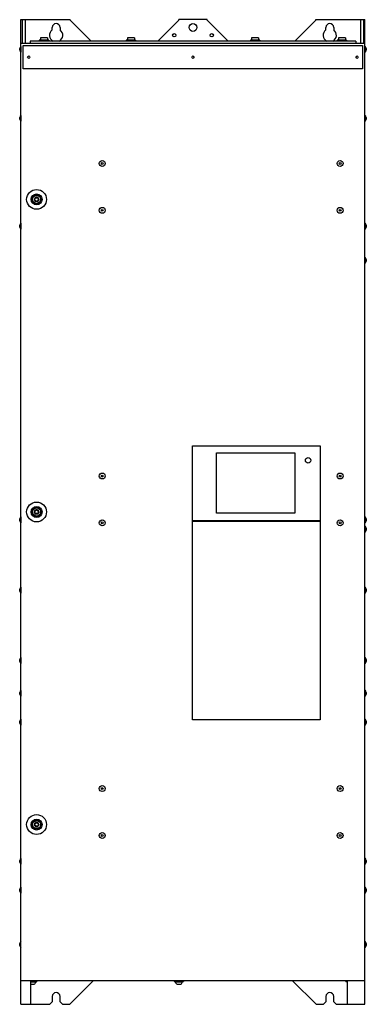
# Model space of a CAD drawing. Header units: millimetres. Extents: x 316 to 759, y 106 to 1366.
import ezdxf

# ---------------------------------------------------------------- set-up
doc = ezdxf.new("R2010")
doc.units = ezdxf.units.MM
doc.header["$LTSCALE"] = 96.550983
doc.layers.get('0').update_dxf_attribs({"linetype": 'CONTINUOUS'})

msp = doc.modelspace()

# ---------------------------------------------------------------- linework, layer by layer
at = {"color": 7, "linetype": 'Continuous'}
for p, q in [((317.2, 106.1), (317.2, 1366.1)), ((317.2, 1366.1), (380.3, 1366.1)), ((319.2, 1336.1), (319.2, 1366.1)), ((322.8, 1336), (322.8, 1366.1)), ((380.3, 1365.5), (380.3, 1366.1)), ((380.3, 1365.5), (407.1, 1338.7)), ((492.4, 1338.7), (519.2, 1365.5)), ((519.2, 1365.5), (519.2, 1366.1)), ((555.3, 1366.1), (519.2, 1366.1)), ((555.3, 1365.5), (555.3, 1366.1)), ((555.3, 1365.5), (582.1, 1338.7)), ((667.4, 1338.7), (694.2, 1365.5)), ((694.2, 1365.5), (694.2, 1366.1)), ((694.2, 1366.1), (757.2, 1366.1)), ((751.7, 1336), (751.7, 1366.1)), ((755.2, 1366.1), (755.2, 1336.1)), ((757.2, 106.1), (757.2, 1366.1)), ((357.2, 1352.9), (357.2, 1356.1)), ((367.2, 1356.1), (367.2, 1352.9)), ((707.2, 1352.9), (707.2, 1356.1)), ((717.2, 1356.1), (717.2, 1352.9)), ((317.2, 1336.1), (757.2, 1336.1)), ((329, 1338.7), (329, 1336)), ((745.5, 1338.7), (329, 1338.7)), ((340.7, 1340), (340.7, 1338.7)), ((352.7, 1340), (340.7, 1340)), ((342.3, 1342.8), (342.3, 1340)), ((351.2, 1342.8), (342.3, 1342.8)), ((351.2, 1342.8), (351.2, 1340)), ((352.7, 1340), (352.7, 1338.7)), ((451.9, 1340), (451.9, 1338.7)), ((463.9, 1340), (451.9, 1340)), ((453.4, 1342.8), (453.4, 1340)), ((462.3, 1342.8), (453.4, 1342.8)), ((462.3, 1342.8), (462.3, 1340)), ((463.9, 1340), (463.9, 1338.7)), ((610.6, 1340), (610.6, 1338.7)), ((622.6, 1340), (610.6, 1340)), ((612.2, 1342.8), (612.2, 1340)), ((621.1, 1342.8), (612.2, 1342.8)), ((621.1, 1342.8), (621.1, 1340)), ((622.6, 1340), (622.6, 1338.7)), ((721.7, 1340), (721.7, 1338.7)), ((733.7, 1340), (721.7, 1340)), ((723.3, 1342.8), (723.3, 1340)), ((732.2, 1342.8), (723.3, 1342.8)), ((732.2, 1342.8), (732.2, 1340)), ((733.7, 1340), (733.7, 1338.7)), ((745.5, 1338.7), (745.5, 1336)), ((315.6, 1326.9), (315.6, 1329.2)), ((316.9, 1331.8), (316.9, 1324.3)), ((316.9, 1331.8), (317.2, 1331.8)), ((316.9, 1324.3), (317.2, 1324.3)), ((320.2, 1303.1), (320.2, 1333.1)), ((320.2, 1333.1), (754.2, 1333.1)), ((754.2, 1333.1), (754.2, 1303.1)), ((757.2, 1331.8), (757.6, 1331.8)), ((757.2, 1324.3), (757.6, 1324.3)), ((757.6, 1324.3), (757.6, 1331.8)), ((758.9, 1329.2), (758.9, 1326.9)), ((754.2, 1303.1), (320.2, 1303.1)), ((315.6, 1238.7), (315.6, 1241)), ((316.9, 1243.6), (316.9, 1236.1)), ((316.9, 1243.6), (317.2, 1243.6)), ((316.9, 1236.1), (317.2, 1236.1)), ((757.2, 1243.6), (757.6, 1243.6)), ((757.2, 1236.1), (757.6, 1236.1)), ((757.6, 1236.1), (757.6, 1243.6)), ((758.9, 1241), (758.9, 1238.7)), ((315.6, 1100.7), (315.6, 1103)), ((316.9, 1105.6), (316.9, 1098.1)), ((316.9, 1105.6), (317.2, 1105.6)), ((316.9, 1098.1), (317.2, 1098.1)), ((757.2, 1105.6), (757.6, 1105.6)), ((757.2, 1098.1), (757.6, 1098.1)), ((757.6, 1098.1), (757.6, 1105.6)), ((758.9, 1103), (758.9, 1100.7)), ((757.2, 1061.8), (757.6, 1061.8)), ((757.6, 1054.3), (757.6, 1061.8)), ((758.9, 1059.2), (758.9, 1056.9)), ((757.2, 1054.3), (757.6, 1054.3)), ((536.8, 724.7), (536.8, 820.9)), ((536.8, 820.9), (699.8, 820.9)), ((699.8, 820.9), (699.8, 724.7)), ((567.5, 734.7), (567.5, 811.7)), ((567.5, 811.7), (667.5, 811.7)), ((667.5, 811.7), (667.5, 734.7)), ((667.5, 734.7), (567.5, 734.7)), ((315.6, 724.9), (315.6, 727.2)), ((316.9, 729.8), (316.9, 722.3)), ((316.9, 729.8), (317.2, 729.8)), ((316.9, 722.3), (317.2, 722.3)), ((699.8, 724.7), (536.8, 724.7)), ((536.8, 470.2), (536.8, 724.2)), ((536.8, 724.2), (699.8, 724.2)), ((699.8, 724.2), (699.8, 470.2)), ((757.2, 729.8), (757.6, 729.8)), ((757.2, 722.3), (757.6, 722.3)), ((757.6, 722.3), (757.6, 729.8)), ((758.9, 727.2), (758.9, 724.9)), ((757.2, 717.8), (757.6, 717.8)), ((757.2, 710.3), (757.6, 710.3)), ((757.6, 710.3), (757.6, 717.8)), ((758.9, 715.2), (758.9, 712.9)), ((315.6, 634.9), (315.6, 637.2)), ((316.9, 639.8), (316.9, 632.3)), ((316.9, 639.8), (317.2, 639.8)), ((316.9, 632.3), (317.2, 632.3)), ((757.2, 639.8), (757.6, 639.8)), ((757.2, 632.3), (757.6, 632.3)), ((757.6, 632.3), (757.6, 639.8)), ((758.9, 637.2), (758.9, 634.9)), ((315.6, 544.9), (315.6, 547.2)), ((316.9, 549.8), (316.9, 542.3)), ((316.9, 549.8), (317.2, 549.8)), ((316.9, 542.3), (317.2, 542.3)), ((757.2, 549.8), (757.6, 549.8)), ((757.2, 542.3), (757.6, 542.3)), ((757.6, 542.3), (757.6, 549.8)), ((758.9, 547.2), (758.9, 544.9)), ((315.6, 502.9), (315.6, 505.2)), ((316.9, 507.8), (316.9, 500.3)), ((316.9, 507.8), (317.2, 507.8)), ((757.2, 507.8), (757.6, 507.8)), ((757.6, 500.3), (757.6, 507.8)), ((758.9, 505.2), (758.9, 502.9)), ((316.9, 500.3), (317.2, 500.3)), ((757.2, 500.3), (757.6, 500.3)), ((315.6, 465.9), (315.6, 468.2)), ((316.9, 470.8), (317.2, 470.8)), ((316.9, 470.8), (316.9, 463.3)), ((699.8, 470.2), (536.8, 470.2)), ((757.2, 470.8), (757.6, 470.8)), ((757.6, 463.3), (757.6, 470.8)), ((758.9, 468.2), (758.9, 465.9)), ((316.9, 463.3), (317.2, 463.3)), ((757.2, 463.3), (757.6, 463.3)), ((315.6, 287.9), (315.6, 290.2)), ((316.9, 292.8), (317.2, 292.8)), ((316.9, 292.8), (316.9, 285.3)), ((757.2, 292.8), (757.6, 292.8)), ((757.6, 285.3), (757.6, 292.8)), ((758.9, 290.2), (758.9, 287.9)), ((316.9, 285.3), (317.2, 285.3)), ((757.2, 285.3), (757.6, 285.3)), ((315.6, 250.9), (315.6, 253.2)), ((316.9, 255.8), (317.2, 255.8)), ((316.9, 255.8), (316.9, 248.3)), ((757.2, 255.8), (757.6, 255.8)), ((757.6, 248.3), (757.6, 255.8)), ((758.9, 253.2), (758.9, 250.9)), ((316.9, 248.3), (317.2, 248.3)), ((757.2, 248.3), (757.6, 248.3)), ((317.2, 192.6), (316.8, 192.6)), ((316.8, 192.6), (316.8, 137.6)), ((315.6, 181.4), (315.6, 183.7)), ((317.2, 177.6), (316.8, 177.6)), ((757.2, 186.3), (757.6, 186.3)), ((757.2, 178.8), (757.6, 178.8)), ((757.6, 178.8), (757.6, 186.3)), ((758.9, 183.7), (758.9, 181.4)), ((317.2, 174.6), (316.8, 174.6)), ((316.8, 137.6), (317.2, 137.6)), ((757.2, 136.1), (317.2, 136.1)), ((329.2, 136.1), (329.2, 106.1)), ((329.2, 135.1), (337.7, 135.1)), ((329.2, 134.9), (336.2, 134.9)), ((329.5, 131.9), (334, 131.9)), ((336.2, 134.9), (337.7, 135.1)), ((337.7, 136.1), (337.7, 135.1)), ((409.7, 136.1), (379.7, 106.1)), ((513.2, 136.1), (513.2, 135.1)), ((513.2, 135.1), (525.2, 135.1)), ((514.7, 134.9), (513.2, 135.1)), ((514.7, 134.9), (523.7, 134.9)), ((517, 131.9), (521.5, 131.9)), ((523.7, 134.9), (525.2, 135.1)), ((525.2, 136.1), (525.2, 135.1)), ((694.7, 106.1), (664.7, 136.1)), ((732.7, 136.1), (732.7, 135.1)), ((732.7, 135.1), (734.6, 135.1)), ((734.2, 134.9), (732.7, 135.1)), ((734.2, 134.9), (734.6, 134.9)), ((734.6, 136.1), (734.6, 106.1)), ((357.2, 116.1), (357.2, 109.1)), ((367.2, 109.1), (367.2, 116.1)), ((707.2, 116.1), (707.2, 109.1)), ((717.2, 109.1), (717.2, 116.1)), ((317.2, 106.1), (354.2, 106.1)), ((357.2, 109.1), (354.2, 106.1)), ((370.2, 106.1), (367.2, 109.1)), ((370.2, 106.1), (379.7, 106.1)), ((694.7, 106.1), (704.2, 106.1)), ((707.2, 109.1), (704.2, 106.1)), ((720.2, 106.1), (717.2, 109.1)), ((720.2, 106.1), (757.2, 106.1))]:
    msp.add_line(p, q, dxfattribs=at)
for centre, radius in [((537.2, 1356.1), 5), ((513.2, 1346.1), 2.15), ((561.2, 1346.1), 2.15), ((327.2, 1318.1), 1.5), ((537.2, 1318.1), 1.5), ((747.2, 1318.1), 1.5), ((421.2, 1182.1), 3.76), ((725.4, 1182.1), 3.76), ((421.2, 1182.1), 1.17), ((725.4, 1182.1), 1.17), ((337.2, 1136.1), 12.7), ((337.2, 1136.1), 7), ((337.2, 1136.1), 5.72), ((337.2, 1136.1), 5.2), ((421.2, 1122.1), 3.76), ((421.2, 1122.1), 1.17), ((725.4, 1122.1), 3.76), ((725.4, 1122.1), 1.17), ((684.5, 802.2), 3.5), ((421.2, 782.1), 3.76), ((421.2, 782.1), 1.17), ((725.4, 782.1), 3.76), ((725.4, 782.1), 1.17), ((337.2, 736.1), 12.7), ((337.2, 736.1), 7), ((337.2, 736.1), 5.72), ((337.2, 736.1), 5.2), ((421.2, 722.1), 3.76), ((421.2, 722.1), 1.17), ((725.4, 722.1), 3.76), ((725.4, 722.1), 1.17), ((421.2, 382.1), 3.76), ((421.2, 382.1), 1.17), ((725.4, 382.1), 3.76), ((725.4, 382.1), 1.17), ((337.2, 336.1), 12.7), ((337.2, 336.1), 7), ((337.2, 336.1), 5.72), ((337.2, 336.1), 5.2), ((421.2, 322.1), 3.76), ((421.2, 322.1), 1.17), ((725.4, 322.1), 3.76), ((725.4, 322.1), 1.17)]:
    msp.add_circle(centre, radius, dxfattribs=at)
for centre, radius, start, end in [((362.2, 1356.1), 5, 0, 180), ((712.2, 1356.1), 5, 0, 180), ((362.2, 1346.1), 8.5, 126.0319, 242.927), ((362.2, 1346.1), 8.5, 296.9345, 53.9681), ((712.2, 1346.1), 8.5, 126.0319, 242.927), ((712.2, 1346.1), 8.5, 296.9345, 53.9681), ((321.3, 1328.1), 5.79, 139.4882, 168.35), ((321.3, 1328.1), 5.79, 191.65, 220.5118), ((753.2, 1328.1), 5.79, 11.65, 40.5118), ((753.2, 1328.1), 5.79, 319.4882, 348.35), ((321.3, 1239.9), 5.79, 139.4882, 168.35), ((321.3, 1239.9), 5.79, 191.65, 220.5118), ((753.2, 1239.9), 5.79, 11.65, 40.5118), ((753.2, 1239.9), 5.79, 319.4882, 348.35), ((335, 1136.1), 0.56, 103.3418, 256.6582), ((334.7, 1137.6), 0.98, 283.3418, 20.7745), ((334.7, 1134.6), 0.98, 343.3418, 76.6582), ((336.1, 1138), 0.56, 43.3418, 189.0787), ((336.1, 1134.1), 0.56, 163.3418, 316.6582), ((337.2, 1139.1), 0.98, 223.3417, 316.6583), ((337.2, 1133.1), 0.98, 43.3418, 136.6582), ((338.4, 1138), 0.56, 343.3418, 136.6582), ((338.4, 1134.1), 0.56, 223.3418, 9.0787), ((339.8, 1137.6), 0.98, 163.3418, 256.6582), ((339.8, 1134.6), 0.98, 103.3418, 200.7745), ((339.5, 1136.1), 0.56, 283.3418, 76.6582), ((321.3, 1101.9), 5.79, 139.4882, 168.35), ((321.3, 1101.9), 5.79, 191.65, 220.5118), ((753.2, 1101.9), 5.79, 11.65, 40.5118), ((753.2, 1101.9), 5.79, 319.4882, 348.35), ((753.2, 1058.1), 5.79, 11.65, 40.5118), ((753.2, 1058.1), 5.79, 319.4882, 348.35), ((335, 736.1), 0.56, 103.3418, 256.6582), ((334.7, 737.6), 0.98, 283.3418, 20.7745), ((334.7, 734.6), 0.98, 343.3418, 76.6582), ((336.1, 738), 0.56, 43.3418, 189.0787), ((336.1, 734.1), 0.56, 163.3418, 316.6582), ((337.2, 739.1), 0.98, 223.3418, 316.6582), ((337.2, 733.1), 0.98, 43.3418, 136.6582), ((338.4, 738), 0.56, 343.3418, 136.6582), ((338.4, 734.1), 0.56, 223.3418, 9.0787), ((339.8, 737.6), 0.98, 163.3418, 256.6582), ((339.8, 734.6), 0.98, 103.3418, 200.7745), ((339.5, 736.1), 0.56, 283.3418, 76.6582), ((321.3, 726.1), 5.79, 139.4882, 168.35), ((321.3, 726.1), 5.79, 191.65, 220.5118), ((753.2, 726.1), 5.79, 11.65, 40.5118), ((753.2, 726.1), 5.79, 319.4882, 348.35), ((753.2, 714.1), 5.79, 11.65, 40.5118), ((753.2, 714.1), 5.79, 319.4882, 348.35), ((321.3, 636.1), 5.79, 139.4882, 168.35), ((321.3, 636.1), 5.79, 191.65, 220.5118), ((753.2, 636.1), 5.79, 11.65, 40.5118), ((753.2, 636.1), 5.79, 319.4882, 348.35), ((321.3, 546.1), 5.79, 139.4882, 168.35), ((321.3, 546.1), 5.79, 191.65, 220.5118), ((753.2, 546.1), 5.79, 11.65, 40.5118), ((753.2, 546.1), 5.79, 319.4882, 348.35), ((321.3, 504.1), 5.79, 139.4882, 168.35), ((753.2, 504.1), 5.79, 11.65, 40.5118), ((321.3, 504.1), 5.79, 191.65, 220.5118), ((753.2, 504.1), 5.79, 319.4882, 348.35), ((321.3, 467.1), 5.79, 139.4882, 168.35), ((753.2, 467.1), 5.79, 11.65, 40.5118), ((321.3, 467.1), 5.79, 191.65, 220.5118), ((753.2, 467.1), 5.79, 319.4882, 348.35), ((335, 336.1), 0.56, 103.3418, 256.6582), ((334.7, 337.6), 0.98, 283.3418, 20.7745), ((334.7, 334.6), 0.98, 343.3418, 76.6582), ((336.1, 338), 0.56, 43.3418, 189.0787), ((336.1, 334.1), 0.56, 163.3418, 316.6582), ((337.2, 339.1), 0.98, 223.3418, 316.6582), ((337.2, 333.1), 0.98, 43.3418, 136.6582), ((338.4, 338), 0.56, 343.3418, 136.6582), ((338.4, 334.1), 0.56, 223.3418, 9.0787), ((339.8, 337.6), 0.98, 163.3418, 256.6582), ((339.8, 334.6), 0.98, 103.3418, 200.7745), ((339.5, 336.1), 0.56, 283.3418, 76.6582), ((321.3, 289.1), 5.79, 139.4882, 168.35), ((753.2, 289.1), 5.79, 11.65, 40.5118), ((321.3, 289.1), 5.79, 191.65, 220.5118), ((753.2, 289.1), 5.79, 319.4882, 348.35), ((321.3, 252.1), 5.79, 139.4882, 168.35), ((753.2, 252.1), 5.79, 11.65, 40.5118), ((321.3, 252.1), 5.79, 191.65, 220.5118), ((753.2, 252.1), 5.79, 319.4882, 348.35), ((321.3, 182.6), 5.79, 139.4882, 168.35), ((321.3, 182.6), 5.79, 191.65, 220.5118), ((753.2, 182.6), 5.79, 11.65, 40.5118), ((753.2, 182.6), 5.79, 319.4882, 348.35), ((330.8, 135.2), 3.57, 243.3942, 248.496), ((332.7, 135.2), 3.57, 291.504, 355.4264), ((518.3, 135.2), 3.57, 184.5736, 248.496), ((520.2, 135.2), 3.57, 291.504, 355.4264), ((737.8, 135.2), 3.57, 184.5736, 203.1437), ((362.2, 116.1), 5, 0, 180), ((712.2, 116.1), 5, 0, 180)]:
    msp.add_arc(centre, radius, start, end, dxfattribs=at)
for points in [[(334.4, 1136), (334.4, 1136.4), (334.5, 1136.7), (334.6, 1137)], [(335.1, 1134.3), (334.7, 1134.7), (334.4, 1135.4), (334.4, 1136.1)], [(334.6, 1137), (334.8, 1137.6), (335.3, 1138.2), (335.8, 1138.5)], [(335.9, 1133.6), (335.6, 1133.8), (335.3, 1134), (335.1, 1134.3)], [(337.6, 1138.8), (337.1, 1138.9), (336.6, 1138.8), (336.1, 1138.6)], [(338.4, 1138.6), (338.1, 1138.7), (337.9, 1138.8), (337.6, 1138.8)], [(338.6, 1138.5), (338.9, 1138.3), (339.2, 1138.1), (339.4, 1137.9)], [(339.9, 1135.1), (339.7, 1134.5), (339.2, 1134), (338.6, 1133.6)], [(339.4, 1137.9), (339.8, 1137.4), (340, 1136.7), (340, 1136)], [(340, 1136), (340, 1135.7), (340, 1135.4), (339.9, 1135.1)], [(337.6, 1133.3), (337.1, 1133.2), (336.6, 1133.3), (336.1, 1133.5)], [(338.4, 1133.5), (338.1, 1133.4), (337.9, 1133.3), (337.6, 1133.3)], [(334.4, 736), (334.4, 736.4), (334.5, 736.7), (334.6, 737)], [(335.1, 734.3), (334.7, 734.7), (334.4, 735.4), (334.4, 736.1)], [(334.6, 737), (334.8, 737.6), (335.3, 738.2), (335.8, 738.5)], [(335.9, 733.6), (335.6, 733.8), (335.3, 734), (335.1, 734.3)], [(337.6, 738.8), (337.1, 738.9), (336.6, 738.8), (336.1, 738.6)], [(337.6, 733.3), (337.1, 733.2), (336.6, 733.3), (336.1, 733.5)], [(338.4, 738.6), (338.1, 738.7), (337.9, 738.8), (337.6, 738.8)], [(338.4, 733.5), (338.1, 733.4), (337.9, 733.3), (337.6, 733.3)], [(338.6, 738.5), (338.9, 738.3), (339.2, 738.1), (339.4, 737.9)], [(339.9, 735.1), (339.7, 734.5), (339.2, 734), (338.6, 733.6)], [(339.4, 737.9), (339.8, 737.4), (340, 736.7), (340, 736)], [(340, 736), (340, 735.7), (340, 735.4), (339.9, 735.1)], [(334.4, 336), (334.4, 336.4), (334.5, 336.7), (334.6, 337)], [(335.1, 334.3), (334.7, 334.7), (334.4, 335.4), (334.4, 336.1)], [(334.6, 337), (334.8, 337.6), (335.3, 338.2), (335.8, 338.5)], [(335.9, 333.6), (335.6, 333.8), (335.3, 334), (335.1, 334.3)], [(337.6, 338.8), (337.1, 338.9), (336.6, 338.8), (336.1, 338.6)], [(337.6, 333.3), (337.1, 333.2), (336.6, 333.3), (336.1, 333.5)], [(338.4, 338.6), (338.1, 338.7), (337.9, 338.8), (337.6, 338.8)], [(338.4, 333.5), (338.1, 333.4), (337.9, 333.3), (337.6, 333.3)], [(338.6, 338.5), (338.9, 338.3), (339.2, 338.1), (339.4, 337.9)], [(339.9, 335.1), (339.7, 334.5), (339.2, 334), (338.6, 333.6)], [(339.4, 337.9), (339.8, 337.4), (340, 336.7), (340, 336)], [(340, 336), (340, 335.7), (340, 335.4), (339.9, 335.1)]]:
    msp.add_open_spline(points, degree=3, dxfattribs=at)

doc.saveas('drawing.dxf')
